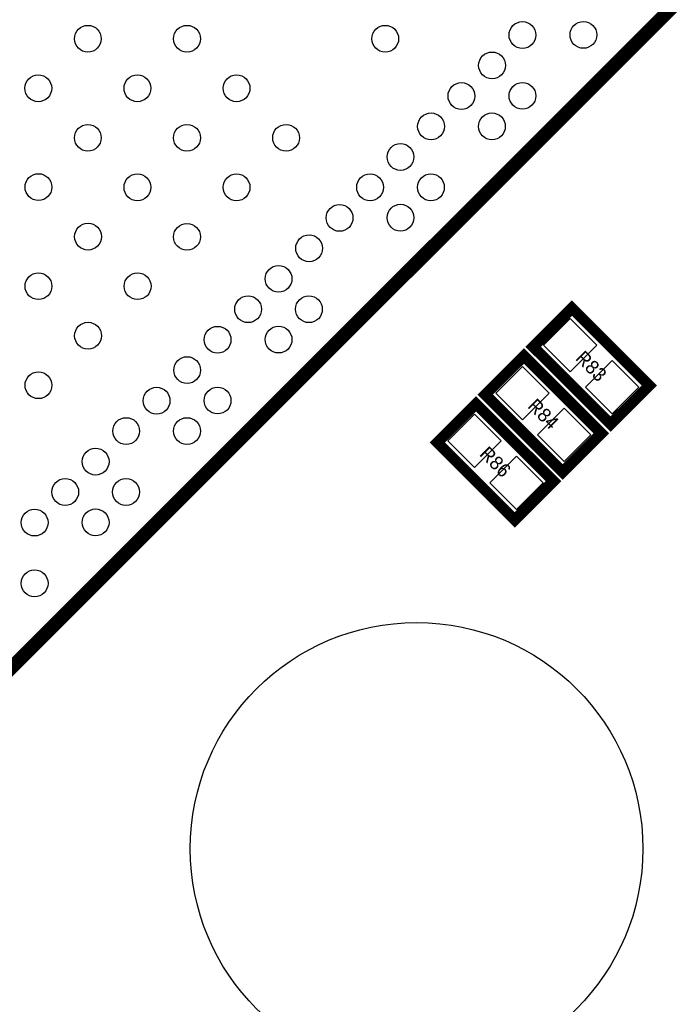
# Model space of a CAD drawing. Extents: x -11.1 to 87.6, y 0 to 56.
# Tile 11 of 20: x 42.6 to 48.6, y 19.5 to 28.7. Entities that reach past the tile are written whole.
import ezdxf
from ezdxf.enums import TextEntityAlignment as Align

# ---------------------------------------------------------------- set-up
doc = ezdxf.new("R2010")
doc.units = 0
for name, color, linetype in [('PG_SILKSCREEN_TOP', 253, 'CONTINUOUS'), ('PIN_TOP', 92, 'CONTINUOUS'), ('RD_SILKSCREEN_TOP', 7, 'CONTINUOUS')]:
    doc.layers.add(name, color=color, linetype=linetype)

msp = doc.modelspace()

# ---------------------------------------------------------------- linework, layer by layer
at = {"layer": 'PG_SILKSCREEN_TOP'}
for points, const_width in [([(52.614576, 32.779208), (41.903142, 22.06752)], 0.127), ([(47.340266, 25.643078), (48.058578, 24.924766), (48.417734, 25.283922), (47.699422, 26.002234), (47.340266, 25.643078)], 0.1016), ([(46.895766, 25.198578), (47.614078, 24.480266), (47.973234, 24.839422), (47.254922, 25.557734), (46.895766, 25.198578)], 0.1016), ([(46.451266, 24.754078), (47.169578, 24.035766), (47.528734, 24.394922), (46.810422, 25.113234), (46.451266, 24.754078)], 0.1016)]:
    msp.add_lwpolyline(points, dxfattribs=dict(at, const_width=const_width))
at = {"layer": 'PIN_TOP'}
for points in [[(47.43694, 25.658064), (47.684436, 25.90556), (47.931932, 25.658064), (47.684436, 25.410568)], [(47.826068, 25.268936), (48.073564, 25.516432), (48.32106, 25.268936), (48.073564, 25.02144)], [(46.99244, 25.213564), (47.239936, 25.46106), (47.487432, 25.213564), (47.239936, 24.966068)], [(47.381568, 24.824436), (47.629064, 25.071932), (47.87656, 24.824436), (47.629064, 24.57694)], [(46.54794, 24.769064), (46.795436, 25.01656), (47.042932, 24.769064), (46.795436, 24.521568)], [(46.937068, 24.379936), (47.184564, 24.627432), (47.43206, 24.379936), (47.184564, 24.13244)]]:
    msp.add_lwpolyline(points, close=True, dxfattribs=at)
for centre, radius in [((43.208702, 28.50261), 0.12446), ((44.128436, 28.50261), 0.12446), ((45.967396, 28.50261), 0.12446), ((47.240952, 28.5369), 0.12446), ((47.80661, 28.538678), 0.12446), ((46.959012, 28.25496), 0.12446), ((42.748962, 28.04287), 0.12446), ((43.668696, 28.04287), 0.12446), ((44.588176, 28.04287), 0.12446), ((46.67504, 27.970988), 0.12446), ((47.240952, 27.972766), 0.12446), ((46.3931, 27.689048), 0.12446), ((46.957234, 27.689048), 0.12446), ((43.208702, 27.58313), 0.12446), ((44.128436, 27.58313), 0.12446), ((45.047916, 27.58313), 0.12446), ((46.109382, 27.40533), 0.12446), ((42.75074, 27.125168), 0.12446), ((43.668696, 27.12339), 0.12446), ((44.588176, 27.12339), 0.12446), ((45.827442, 27.12339), 0.12446), ((46.391322, 27.12339), 0.12446), ((45.543724, 26.839672), 0.12446), ((46.109382, 26.84145), 0.12446), ((43.21048, 26.665428), 0.12446), ((44.128436, 26.66365), 0.12446), ((45.261784, 26.557478), 0.12446), ((42.75074, 26.205434), 0.12446), ((43.670474, 26.205434), 0.12446), ((44.977812, 26.27376), 0.12446), ((44.695872, 25.99182), 0.12446), ((45.259752, 25.99182), 0.12446), ((43.21048, 25.745694), 0.12446), ((44.412154, 25.708102), 0.12446), ((44.977812, 25.70988), 0.12446), ((44.130214, 25.426162), 0.12446), ((42.75074, 25.285954), 0.12446), ((43.846496, 25.14219), 0.12446), ((44.412154, 25.143968), 0.12446), ((43.564302, 24.86025), 0.12446), ((44.128436, 24.86025), 0.12446), ((43.280584, 24.576532), 0.12446), ((42.998644, 24.294592), 0.12446), ((43.562524, 24.294592), 0.12446), ((42.714926, 24.010874), 0.12446), ((43.280584, 24.012652), 0.12446), ((42.714926, 23.44674), 0.12446), ((46.25848, 20.982686), 2.099945)]:
    msp.add_circle(centre, radius, dxfattribs=at)

# ---------------------------------------------------------------- texts
at = {"layer": 'RD_SILKSCREEN_TOP'}
for s, p in [('R83', (47.834042, 25.418796)), ('R84', (47.389542, 24.974296)), ('R86', (46.945042, 24.529796))]:
    msp.add_text(s, height=0.127, rotation=315, dxfattribs=at).set_placement(p, align=Align.CENTER)

doc.saveas('drawing.dxf')
